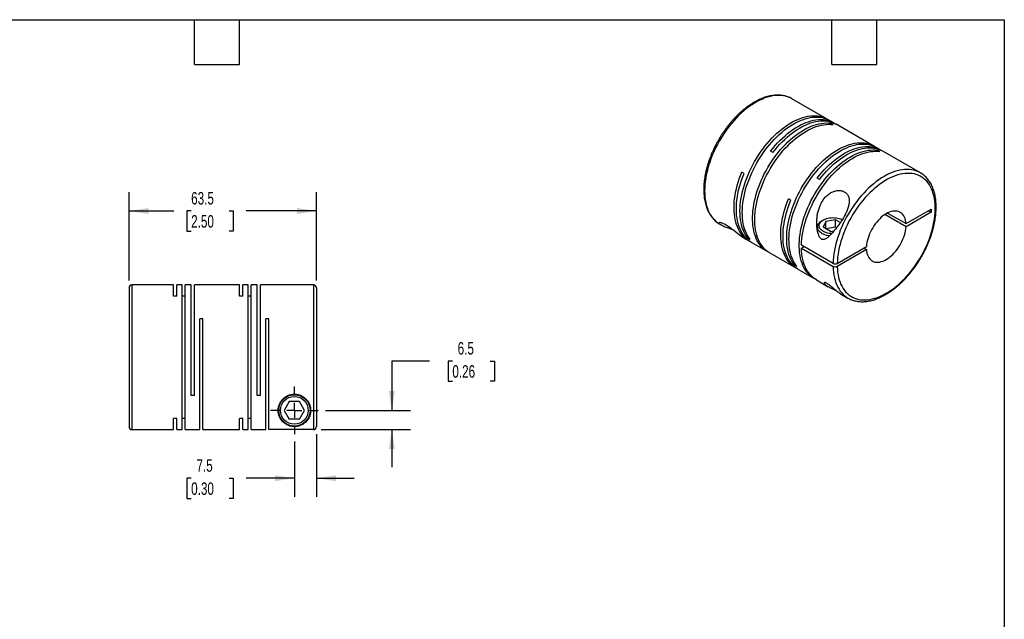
# Model space of a CAD drawing. Header units: millimetres. Extents: x 13 to 546, y 13 to 419.
# Tile 3 of 3: x 213 to 546, y 216 to 419. Entities that reach past the tile are written whole.
import ezdxf

# ---------------------------------------------------------------- set-up
doc = ezdxf.new("R2010")
doc.units = ezdxf.units.MM
doc.header["$LTSCALE"] = 2
doc.linetypes.add('SLD-Center', pattern=[19.05, 15.24, -1.27, 1.27, -1.27])
doc.linetypes.add('SLD-Solid', pattern=[0])
doc.layers.add('CENTER', color=40, linetype='SLD-Center')
doc.layers.add('DIMENSIONS', color=140, linetype='SLD-Solid', lineweight=25)
doc.layers.add('TEXT', color=140, linetype='SLD-Solid', lineweight=25)
doc.styles.add('SLDTEXTSTYLE0', font='TXT', dxfattribs={"width": 0.7})
doc.dimstyles.new('SLDDIMSTYLE2', dxfattribs={"dimtxt": 4.316016, "dimasz": 6.604, "dimexe": 0, "dimexo": 0.0625, "dimgap": 1.079004, "dimtad": 0, "dimtih": 1, "dimtoh": 1, "dimdec": 1, "dimrnd": 1e-09, "dimzin": 12, "dimdsep": 46, "dimtxsty": 'SLDTEXTSTYLE0', "dimsah": 1, "dimcen": 0.09, "dimadec": 0, "dimazin": 3, "dimtfac": 1, "dimtdec": 1, "dimtmove": 0, "dimatfit": 0, "dimfxl": 0, "dimfrac": 2, "dimtolj": 1, "dimtzin": 12, "dimarcsym": 0})
doc.dimstyles.new('SLDDIMSTYLE4', dxfattribs={"dimtxt": 4.316016, "dimasz": 6.604, "dimexe": 0, "dimexo": 0.0625, "dimgap": 1.079004, "dimtad": 0, "dimtih": 1, "dimtoh": 1, "dimdec": 1, "dimrnd": 1e-09, "dimzin": 12, "dimdsep": 46, "dimtxsty": 'SLDTEXTSTYLE0', "dimsah": 1, "dimcen": 0.09, "dimadec": 0, "dimazin": 3, "dimtfac": 1, "dimtdec": 1, "dimtofl": 0, "dimtmove": 0, "dimatfit": 3, "dimfxl": 0, "dimfrac": 2, "dimtolj": 1, "dimtzin": 12, "dimarcsym": 0})

# ---------------------------------------------------------------- blocks, each defined once
blk = doc.blocks.new('_D_5')
at = {"layer": 'DIMENSIONS'}
for p, q in [((313.16, 278.66), (313.16, 257.37)), ((305.66, 276.12), (305.66, 257.37)), ((270.7, 263.72), (269.25, 263.72)), ((269.25, 263.72), (269.25, 256.86)), ((283.53, 263.72), (284.98, 263.72)), ((284.98, 263.72), (284.98, 256.86)), ((305.66, 263.72), (289.38, 263.72)), ((313.16, 263.72), (325.86, 263.72)), ((269.25, 256.86), (270.7, 256.86)), ((284.98, 256.86), (283.53, 256.86))]:
    blk.add_line(p, q, dxfattribs=at)
for points in [[(305.66, 263.72), (299.06, 264.73), (299.06, 262.7)], [(313.16, 263.72), (319.77, 262.7), (319.77, 264.73)]]:
    blk.add_solid(points, dxfattribs=at)
at = {"layer": 'DIMENSIONS', "char_height": 4.233, "attachment_point": 1, "style": 'SLDTEXTSTYLE0'}
for s, insert in [('7.5', (272.5, 270.14)), ('0.30', (270.7, 262.31))]:
    blk.add_mtext(s, dxfattribs=dict(at, insert=insert))
blk = doc.blocks.new('_D_6')
at = {"layer": 'DIMENSIONS'}
for p, q in [((351.38, 303.42), (338.68, 303.42)), ((338.68, 303.42), (338.68, 286.7)), ((359.16, 303.42), (357.71, 303.42)), ((357.71, 303.42), (357.71, 296.56)), ((371.99, 303.42), (373.44, 303.42)), ((373.44, 303.42), (373.44, 296.56)), ((357.71, 296.56), (359.16, 296.56)), ((373.44, 296.56), (371.99, 296.56)), ((316.24, 286.7), (345.03, 286.7)), ((314.7, 280.2), (345.03, 280.2)), ((338.68, 280.2), (338.68, 267.5))]:
    blk.add_line(p, q, dxfattribs=at)
for points in [[(338.68, 286.7), (339.69, 293.3), (337.66, 293.3)], [(338.68, 280.2), (337.66, 273.6), (339.69, 273.6)]]:
    blk.add_solid(points, dxfattribs=at)
at = {"layer": 'DIMENSIONS', "char_height": 4.233, "attachment_point": 1, "style": 'SLDTEXTSTYLE0'}
for s, insert in [('6.5', (360.96, 309.84)), ('0.26', (359.16, 302.01))]:
    blk.add_mtext(s, dxfattribs=dict(at, insert=insert))
blk = doc.blocks.new('_D_7')
at = {"layer": 'DIMENSIONS'}
for p, q in [((249.66, 330.74), (249.66, 360.62)), ((313.16, 330.74), (313.16, 360.62)), ((249.66, 354.27), (264.85, 354.27)), ((270.7, 354.27), (269.25, 354.27)), ((269.25, 354.27), (269.25, 347.41)), ((283.53, 354.27), (284.98, 354.27)), ((284.98, 354.27), (284.98, 347.41)), ((313.16, 354.27), (289.38, 354.27)), ((269.25, 347.41), (270.7, 347.41)), ((284.98, 347.41), (283.53, 347.41))]:
    blk.add_line(p, q, dxfattribs=at)
for points in [[(249.66, 354.27), (256.27, 353.26), (256.27, 355.29)], [(313.16, 354.27), (306.56, 355.29), (306.56, 353.26)]]:
    blk.add_solid(points, dxfattribs=at)
at = {"layer": 'DIMENSIONS', "char_height": 4.233, "attachment_point": 1, "style": 'SLDTEXTSTYLE0'}
for s, insert in [('63.5', (270.7, 360.7)), ('2.50', (270.7, 352.87))]:
    blk.add_mtext(s, dxfattribs=dict(at, insert=insert))
blk = doc.blocks.new('SW_CENTERMARKSYMBOL_2')
at = {"layer": 'CENTER', "color": 0}
for p, q in [((0, 5.08), (0, 8.04)), ((-5.08, 0), (-8.04, 0)), ((0, 0), (-2.54, 0)), ((0, 0), (0, 2.54)), ((0, 0), (0, -2.54)), ((0, 0), (2.54, 0)), ((5.08, 0), (8.04, 0)), ((0, -5.08), (0, -8.04))]:
    blk.add_line(p, q, dxfattribs=at)

msp = doc.modelspace()

# ---------------------------------------------------------------- linework, layer by layer
for p, q in [((474.17, 392.31), (474.15, 392.32)), ((486.16, 385.39), (474.17, 392.31)), ((488.38, 384.11), (486.93, 384.94)), ((488.12, 383.54), (487.34, 383.99)), ((487.34, 383.62), (487.34, 383.99)), ((501.96, 376.27), (489.16, 383.66)), ((467.72, 374.09), (466.94, 374.54)), ((504.19, 374.98), (502.74, 375.82)), ((503.92, 374.42), (503.15, 374.86)), ((503.15, 374.5), (503.15, 374.86)), ((517.66, 367.21), (504.97, 374.53)), ((457.99, 367.03), (457.21, 367.47)), ((483.52, 364.97), (482.75, 365.41)), ((473.79, 357.9), (473.01, 358.35)), ((506.57, 353.58), (512.82, 349.98)), ((512.82, 349.98), (521.32, 354.89)), ((521.32, 353.83), (512.82, 348.92)), ((520.4, 354.36), (521.32, 353.83)), ((521.32, 354.89), (521.32, 353.83)), ((484.76, 351.21), (484.34, 350.97)), ((485.64, 350.71), (484.74, 348.78)), ((488.98, 351.23), (485.64, 350.71)), ((485.64, 348.26), (485.64, 350.71)), ((490.56, 350.32), (488.98, 351.23)), ((488.98, 348.78), (488.98, 351.23)), ((512.82, 348.92), (505.66, 353.05)), ((449.67, 349.87), (450.42, 349.44)), ((482.79, 348.81), (482.79, 347.82)), ((487.19, 347.36), (484.74, 348.78)), ((488.98, 348.78), (485.64, 348.26)), ((487.19, 347.36), (488.47, 347.56)), ((489.3, 348.6), (488.98, 348.78)), ((458.12, 345), (459.64, 344.12)), ((459.22, 345.08), (459.54, 345.27)), ((460, 344.63), (459.22, 345.08)), ((460.42, 343.67), (465.9, 340.51)), ((488.09, 336.52), (477.41, 342.69)), ((478.33, 342.15), (477.41, 341.62)), ((477.41, 341.62), (488.09, 335.46)), ((489.51, 336.52), (499.41, 342.24)), ((499.41, 341.18), (489.51, 335.46)), ((498.5, 341.71), (499.41, 341.18)), ((466.68, 340.06), (475.45, 335)), ((475.03, 335.96), (475.35, 336.14)), ((475.8, 335.51), (475.03, 335.96)), ((476.22, 334.55), (481.7, 331.38)), ((482.48, 330.93), (486.5, 328.61)), ((249.66, 328.2), (249.66, 281.2)), ((264.76, 329.2), (250.66, 329.2)), ((250.66, 329.2), (250.66, 280.2)), ((264.76, 325.46), (264.76, 329.2)), ((267.61, 329.2), (265.86, 329.2)), ((265.86, 325.46), (265.86, 329.2)), ((267.61, 280.2), (267.61, 329.2)), ((270.76, 329.2), (268.71, 329.2)), ((268.71, 280.2), (268.71, 329.2)), ((270.76, 291.7), (270.76, 329.2)), ((287.11, 329.2), (271.86, 329.2)), ((271.86, 291.7), (271.86, 329.2)), ((287.11, 325.46), (287.11, 329.2)), ((289.96, 329.2), (288.21, 329.2)), ((288.21, 325.46), (288.21, 329.2)), ((289.96, 280.2), (289.96, 329.2)), ((293.11, 329.2), (291.06, 329.2)), ((291.06, 280.2), (291.06, 329.2)), ((293.11, 291.7), (293.11, 329.2)), ((312.16, 329.2), (294.21, 329.2)), ((294.21, 291.7), (294.21, 329.2)), ((312.16, 329.2), (312.16, 280.2)), ((313.16, 328.2), (313.16, 281.2)), ((265.86, 325.46), (264.76, 325.46)), ((268.71, 325.46), (267.61, 325.46)), ((288.21, 325.46), (287.11, 325.46)), ((291.06, 325.46), (289.96, 325.46)), ((490.63, 326.23), (493.16, 324.77)), ((493.16, 324.77), (493.19, 324.75)), ((274.71, 317.7), (273.61, 317.7)), ((273.61, 280.2), (273.61, 317.7)), ((274.71, 280.2), (274.71, 317.7)), ((297.06, 317.7), (295.96, 317.7)), ((295.96, 280.2), (295.96, 317.7)), ((297.06, 280.2), (297.06, 317.7)), ((271.86, 291.7), (270.76, 291.7)), ((294.21, 291.7), (293.11, 291.7)), ((303.93, 289.7), (302.2, 286.7)), ((307.39, 289.7), (303.93, 289.7)), ((309.13, 286.7), (307.39, 289.7)), ((265.86, 283.93), (264.76, 283.93)), ((264.76, 280.2), (264.76, 283.93)), ((265.86, 280.2), (265.86, 283.93)), ((268.71, 283.93), (267.61, 283.93)), ((288.21, 283.93), (287.11, 283.93)), ((287.11, 280.2), (287.11, 283.93)), ((288.21, 280.2), (288.21, 283.93)), ((291.06, 283.93), (289.96, 283.93)), ((302.2, 286.7), (303.93, 283.7)), ((307.39, 283.7), (303.93, 283.7)), ((307.39, 283.7), (309.13, 286.7)), ((250.66, 280.2), (264.76, 280.2)), ((265.86, 280.2), (267.61, 280.2)), ((268.71, 280.2), (273.61, 280.2)), ((274.71, 280.2), (287.11, 280.2)), ((288.21, 280.2), (289.96, 280.2)), ((291.06, 280.2), (295.96, 280.2)), ((312.16, 280.2), (297.06, 280.2))]:
    msp.add_line(p, q)
at = {"flags": 128}
for points in [[(474.15, 392.32), (473.69, 392.57), (473.02, 392.86), (472.32, 393.1), (471.59, 393.27), (470.84, 393.39), (470.06, 393.45), (469.26, 393.45), (468.45, 393.39), (467.61, 393.27), (466.76, 393.1), (465.9, 392.86), (465.03, 392.57), (464.15, 392.22), (463.26, 391.81), (462.37, 391.35), (461.48, 390.83), (460.59, 390.27), (459.7, 389.65), (458.82, 388.98), (457.94, 388.27), (457.08, 387.51), (456.23, 386.7), (455.4, 385.86), (454.58, 384.97), (453.78, 384.05), (453.01, 383.1), (452.25, 382.11), (451.53, 381.09), (450.83, 380.05), (450.16, 378.98), (449.52, 377.9), (448.91, 376.79), (448.34, 375.67), (447.8, 374.54), (447.31, 373.4), (446.85, 372.25), (446.43, 371.1), (446.05, 369.95), (445.71, 368.8), (445.42, 367.66), (445.17, 366.52), (444.97, 365.4), (444.81, 364.3), (444.69, 363.21), (444.62, 362.14), (444.6, 361.1), (444.62, 360.08), (444.69, 359.1), (444.8, 358.14), (444.96, 357.22), (445.17, 356.33), (445.42, 355.49), (445.71, 354.68), (446.04, 353.92), (446.42, 353.21), (446.84, 352.54), (447.3, 351.92), (447.8, 351.36), (448.33, 350.84), (448.9, 350.38), (449.51, 349.97), (449.67, 349.87)], [(459.22, 345.08), (458.77, 345.7), (458.36, 346.38), (457.99, 347.09), (457.66, 347.86), (457.37, 348.66), (457.13, 349.51), (456.93, 350.4), (456.77, 351.32), (456.67, 352.27), (456.6, 353.26), (456.58, 354.28), (456.61, 355.32), (456.68, 356.39), (456.8, 357.47), (456.97, 358.58), (457.17, 359.69), (457.43, 360.82), (457.72, 361.96), (458.06, 363.11), (458.44, 364.26), (458.86, 365.4), (459.32, 366.55), (459.82, 367.68), (460.36, 368.81), (460.93, 369.93), (461.53, 371.03), (462.17, 372.11), (462.84, 373.18), (463.54, 374.22), (464.27, 375.23), (465.02, 376.21), (465.79, 377.16), (466.59, 378.08), (467.4, 378.96), (468.23, 379.8), (469.08, 380.6), (469.94, 381.36), (470.81, 382.07), (471.69, 382.73), (472.58, 383.35), (473.46, 383.92), (474.35, 384.43), (475.24, 384.89), (476.12, 385.29), (477, 385.64), (477.87, 385.94), (478.73, 386.17), (479.58, 386.35), (480.41, 386.47), (481.23, 386.53), (482.02, 386.53), (482.8, 386.48), (483.55, 386.36), (484.28, 386.19), (484.97, 385.95), (485.64, 385.66), (486.28, 385.32), (486.54, 385.16)], [(460, 344.63), (459.55, 345.26), (459.14, 345.93), (458.77, 346.65), (458.44, 347.41), (458.15, 348.21), (457.91, 349.06), (457.71, 349.95), (457.55, 350.87), (457.44, 351.83), (457.38, 352.81), (457.36, 353.83), (457.39, 354.87), (457.46, 355.94), (457.58, 357.02), (457.74, 358.13), (457.95, 359.24), (458.2, 360.37), (458.5, 361.51), (458.84, 362.66), (459.22, 363.81), (459.64, 364.95), (460.1, 366.1), (460.6, 367.24), (461.13, 368.36), (461.71, 369.48), (462.31, 370.58), (462.95, 371.67), (463.62, 372.73), (464.32, 373.77), (465.04, 374.78), (465.79, 375.76), (466.57, 376.71), (467.36, 377.63), (468.18, 378.51), (469.01, 379.35), (469.86, 380.15), (470.72, 380.91), (471.59, 381.62), (472.47, 382.29), (473.35, 382.9), (474.24, 383.47), (475.13, 383.98), (476.02, 384.44), (476.9, 384.85), (477.78, 385.19), (478.65, 385.49), (479.51, 385.72), (480.36, 385.9), (481.19, 386.02), (482.01, 386.08), (482.8, 386.08), (483.58, 386.03), (484.33, 385.91), (485.05, 385.74), (485.75, 385.5), (486.42, 385.22), (486.93, 384.94)], [(466.3, 340.29), (466.03, 340.44), (465.41, 340.82), (464.82, 341.25), (464.27, 341.74), (463.76, 342.28), (463.28, 342.87), (462.85, 343.52), (462.45, 344.21), (462.09, 344.94), (461.78, 345.72), (461.51, 346.55), (461.29, 347.41), (461.1, 348.31), (460.97, 349.25), (460.88, 350.21), (460.83, 351.21), (460.83, 352.24), (460.88, 353.29), (460.97, 354.37), (461.1, 355.46), (461.29, 356.57), (461.51, 357.69), (461.78, 358.83), (462.09, 359.97), (462.45, 361.11), (462.85, 362.26), (463.28, 363.41), (463.76, 364.55), (464.27, 365.68), (464.82, 366.81), (465.41, 367.92), (466.03, 369.01), (466.68, 370.09), (467.36, 371.14), (468.07, 372.17), (468.8, 373.17), (469.56, 374.14), (470.35, 375.08), (471.15, 375.98), (471.97, 376.85), (472.81, 377.67), (473.66, 378.46), (474.53, 379.2), (475.4, 379.89), (476.28, 380.54), (477.17, 381.13), (478.06, 381.68), (478.95, 382.17), (479.83, 382.61), (480.72, 382.99), (481.59, 383.32), (482.46, 383.59), (483.31, 383.8), (484.16, 383.96), (484.98, 384.05), (485.79, 384.09), (486.58, 384.07), (487.34, 383.99)], [(466.68, 340.06), (466.18, 340.37), (465.6, 340.8), (465.05, 341.29), (464.54, 341.83), (464.06, 342.42), (463.62, 343.07), (463.23, 343.76), (462.87, 344.49), (462.56, 345.27), (462.29, 346.1), (462.06, 346.96), (461.88, 347.86), (461.75, 348.8), (461.66, 349.77), (461.61, 350.76), (461.61, 351.79), (461.66, 352.84), (461.75, 353.92), (461.88, 355.01), (462.06, 356.12), (462.29, 357.24), (462.56, 358.38), (462.87, 359.52), (463.23, 360.66), (463.62, 361.81), (464.06, 362.96), (464.54, 364.1), (465.05, 365.24), (465.6, 366.36), (466.18, 367.47), (466.8, 368.57), (467.45, 369.64), (468.14, 370.69), (468.84, 371.72), (469.58, 372.72), (470.34, 373.69), (471.12, 374.63), (471.93, 375.53), (472.75, 376.4), (473.59, 377.23), (474.44, 378.01), (475.31, 378.75), (476.18, 379.44), (477.06, 380.09), (477.95, 380.68), (478.84, 381.23), (479.73, 381.72), (480.61, 382.16), (481.49, 382.54), (482.37, 382.87), (483.24, 383.14), (484.09, 383.35), (484.93, 383.51), (485.76, 383.6), (486.57, 383.64), (487.35, 383.62), (488.12, 383.54)], [(466.94, 374.54), (467.71, 375.5), (468.5, 376.43), (469.3, 377.33), (470.13, 378.19), (470.97, 379), (471.83, 379.78), (472.69, 380.51), (473.57, 381.19), (474.45, 381.83), (475.34, 382.41), (476.23, 382.95), (477.12, 383.43), (478, 383.85), (478.88, 384.23), (479.76, 384.54), (480.62, 384.8), (481.47, 385), (482.31, 385.14), (483.13, 385.23), (483.94, 385.25), (484.72, 385.22), (485.48, 385.13), (486.22, 384.98), (486.93, 384.77), (487.61, 384.5), (488.26, 384.18), (488.77, 383.87)], [(467.72, 374.09), (468.49, 375.05), (469.27, 375.98), (470.08, 376.88), (470.91, 377.74), (471.75, 378.55), (472.6, 379.33), (473.47, 380.06), (474.35, 380.74), (475.23, 381.38), (476.12, 381.96), (477, 382.5), (477.89, 382.98), (478.78, 383.4), (479.66, 383.78), (480.53, 384.09), (481.4, 384.35), (482.25, 384.55), (483.09, 384.69), (483.91, 384.78), (484.72, 384.8), (485.5, 384.77), (486.26, 384.68), (487, 384.53), (487.71, 384.32), (488.39, 384.05), (489.04, 383.73), (489.16, 383.66)], [(475.03, 335.96), (474.57, 336.58), (474.16, 337.25), (473.79, 337.97), (473.46, 338.73), (473.17, 339.54), (472.93, 340.39), (472.73, 341.27), (472.58, 342.2), (472.47, 343.15), (472.41, 344.14), (472.39, 345.15), (472.41, 346.2), (472.49, 347.26), (472.61, 348.35), (472.77, 349.45), (472.98, 350.57), (473.23, 351.7), (473.53, 352.84), (473.86, 353.98), (474.24, 355.13), (474.66, 356.28), (475.13, 357.42), (475.62, 358.56), (476.16, 359.69), (476.73, 360.81), (477.34, 361.91), (477.98, 362.99), (478.64, 364.05), (479.34, 365.09), (480.07, 366.1), (480.82, 367.09), (481.59, 368.04), (482.39, 368.96), (483.21, 369.84), (484.04, 370.68), (484.89, 371.48), (485.75, 372.23), (486.62, 372.95), (487.49, 373.61), (488.38, 374.23), (489.27, 374.79), (490.16, 375.31), (491.04, 375.77), (491.93, 376.17), (492.81, 376.52), (493.68, 376.81), (494.54, 377.05), (495.38, 377.23), (496.22, 377.35), (497.03, 377.41), (497.83, 377.41), (498.6, 377.35), (499.35, 377.24), (500.08, 377.06), (500.78, 376.83), (501.45, 376.54), (502.09, 376.19), (502.34, 376.03)], [(475.8, 335.51), (475.35, 336.13), (474.94, 336.8), (474.57, 337.52), (474.24, 338.29), (473.95, 339.09), (473.71, 339.94), (473.51, 340.82), (473.36, 341.75), (473.25, 342.7), (473.18, 343.69), (473.17, 344.71), (473.19, 345.75), (473.27, 346.81), (473.38, 347.9), (473.55, 349), (473.76, 350.12), (474.01, 351.25), (474.3, 352.39), (474.64, 353.54), (475.02, 354.68), (475.44, 355.83), (475.9, 356.97), (476.4, 358.11), (476.94, 359.24), (477.51, 360.36), (478.11, 361.46), (478.75, 362.54), (479.42, 363.6), (480.12, 364.64), (480.85, 365.65), (481.6, 366.64), (482.37, 367.59), (483.17, 368.51), (483.98, 369.39), (484.82, 370.23), (485.66, 371.03), (486.52, 371.79), (487.39, 372.5), (488.27, 373.16), (489.16, 373.78), (490.04, 374.34), (490.93, 374.86), (491.82, 375.32), (492.71, 375.72), (493.58, 376.07), (494.46, 376.36), (495.32, 376.6), (496.16, 376.78), (496.99, 376.9), (497.81, 376.96), (498.61, 376.96), (499.38, 376.9), (500.13, 376.79), (500.86, 376.61), (501.56, 376.38), (502.22, 376.09), (502.74, 375.82)], [(482.1, 331.17), (481.83, 331.31), (481.21, 331.69), (480.63, 332.13), (480.07, 332.62), (479.56, 333.16), (479.09, 333.75), (478.65, 334.39), (478.25, 335.08), (477.9, 335.82), (477.59, 336.6), (477.32, 337.42), (477.09, 338.29), (476.91, 339.19), (476.77, 340.12), (476.68, 341.09), (476.64, 342.09), (476.64, 343.12), (476.68, 344.17), (476.77, 345.24), (476.91, 346.34), (477.09, 347.45), (477.32, 348.57), (477.59, 349.7), (477.9, 350.84), (478.25, 351.99), (478.65, 353.14), (479.09, 354.28), (479.56, 355.43), (480.07, 356.56), (480.63, 357.69), (481.21, 358.8), (481.83, 359.89), (482.48, 360.97), (483.16, 362.02), (483.87, 363.05), (484.61, 364.05), (485.37, 365.02), (486.15, 365.96), (486.95, 366.86), (487.78, 367.73), (488.62, 368.55), (489.47, 369.33), (490.33, 370.07), (491.21, 370.77), (492.09, 371.41), (492.97, 372.01), (493.86, 372.55), (494.75, 373.05), (495.64, 373.48), (496.52, 373.87), (497.4, 374.19), (498.26, 374.46), (499.12, 374.68), (499.96, 374.83), (500.79, 374.93), (501.59, 374.97), (502.38, 374.94), (503.15, 374.86)], [(477.41, 342.69), (477.46, 343.74), (477.55, 344.81), (477.69, 345.9), (477.87, 347.01), (478.1, 348.14), (478.37, 349.27), (478.68, 350.41), (479.04, 351.56), (479.43, 352.7), (479.87, 353.85), (480.35, 354.99), (480.86, 356.13), (481.41, 357.25), (482, 358.36), (482.61, 359.45), (483.26, 360.53), (483.95, 361.58), (484.66, 362.61), (485.39, 363.61), (486.15, 364.58), (486.94, 365.52), (487.74, 366.42), (488.56, 367.28), (489.4, 368.11), (490.25, 368.89), (491.12, 369.63), (491.99, 370.32), (492.87, 370.97), (493.76, 371.56), (494.64, 372.11), (495.53, 372.6), (496.42, 373.04), (497.3, 373.42), (498.18, 373.75), (499.04, 374.02), (499.9, 374.23), (500.74, 374.38), (501.56, 374.48), (502.37, 374.52), (503.16, 374.5), (503.92, 374.42)], [(482.75, 365.41), (483.51, 366.38), (484.3, 367.31), (485.11, 368.2), (485.93, 369.06), (486.77, 369.88), (487.63, 370.65), (488.5, 371.38), (489.37, 372.07), (490.25, 372.7), (491.14, 373.29), (492.03, 373.82), (492.92, 374.3), (493.81, 374.73), (494.69, 375.1), (495.56, 375.42), (496.42, 375.68), (497.28, 375.88), (498.12, 376.02), (498.94, 376.1), (499.74, 376.13), (500.53, 376.1), (501.29, 376), (502.02, 375.85), (502.73, 375.64), (503.41, 375.38), (504.06, 375.05), (504.57, 374.75)], [(483.52, 364.97), (484.29, 365.93), (485.08, 366.86), (485.89, 367.76), (486.71, 368.61), (487.55, 369.43), (488.41, 370.2), (489.27, 370.93), (490.15, 371.62), (491.03, 372.25), (491.92, 372.84), (492.81, 373.37), (493.7, 373.85), (494.58, 374.28), (495.46, 374.65), (496.34, 374.97), (497.2, 375.23), (498.06, 375.43), (498.89, 375.57), (499.72, 375.66), (500.52, 375.68), (501.3, 375.65), (502.06, 375.55), (502.8, 375.4), (503.51, 375.19), (504.19, 374.93), (504.84, 374.6), (504.97, 374.53)], [(460.04, 343.9), (459.51, 344.2), (458.91, 344.6), (458.34, 345.06), (457.8, 345.57), (457.3, 346.13), (456.84, 346.74), (456.42, 347.4), (456.04, 348.11), (455.7, 348.87), (455.41, 349.66), (455.16, 350.5), (454.95, 351.38), (454.79, 352.29), (454.67, 353.24), (454.6, 354.22), (454.57, 355.23), (454.59, 356.27), (454.65, 357.33), (454.76, 358.41), (454.91, 359.51), (455.11, 360.63), (455.36, 361.76), (455.64, 362.89), (455.97, 364.04), (456.34, 365.18), (456.76, 366.33), (457.21, 367.47)], [(460.42, 343.67), (460.3, 343.74), (459.69, 344.15), (459.12, 344.6), (458.58, 345.11), (458.08, 345.67), (457.62, 346.29), (457.2, 346.95), (456.82, 347.66), (456.48, 348.41), (456.19, 349.21), (455.94, 350.05), (455.73, 350.93), (455.57, 351.84), (455.45, 352.79), (455.37, 353.77), (455.35, 354.78), (455.36, 355.82), (455.43, 356.88), (455.54, 357.96), (455.69, 359.06), (455.89, 360.18), (456.13, 361.3), (456.42, 362.44), (456.75, 363.59), (457.12, 364.73), (457.53, 365.88), (457.99, 367.03)], [(517.67, 367.2), (517.5, 367.29), (516.85, 367.62), (516.16, 367.88), (515.45, 368.09), (514.71, 368.23), (513.95, 368.32), (513.16, 368.35), (512.35, 368.32), (511.53, 368.24), (510.68, 368.09), (509.83, 367.88), (508.96, 367.62), (508.08, 367.3), (507.2, 366.92), (506.31, 366.48), (505.42, 366), (504.52, 365.46), (503.64, 364.86), (502.75, 364.22), (501.87, 363.53), (501, 362.79), (500.15, 362.01), (499.31, 361.19), (498.48, 360.32), (497.67, 359.42), (496.88, 358.48), (496.12, 357.51), (495.38, 356.51), (494.67, 355.48), (493.98, 354.42), (493.33, 353.35), (492.7, 352.25), (492.11, 351.14), (491.56, 350.01), (491.04, 348.87), (490.56, 347.73), (490.12, 346.58), (489.72, 345.43), (489.37, 344.28), (489.05, 343.13), (488.78, 341.99), (488.55, 340.87), (488.37, 339.75), (488.23, 338.65), (488.14, 337.58), (488.09, 336.52)], [(489.51, 335.46), (489.55, 334.48), (489.64, 333.54), (489.78, 332.63), (489.96, 331.75), (490.19, 330.91), (490.46, 330.11), (490.77, 329.36), (491.13, 328.64), (491.52, 327.98), (491.96, 327.36), (492.43, 326.79), (492.95, 326.28), (493.49, 325.81), (494.08, 325.4), (494.69, 325.05), (495.34, 324.75), (496.01, 324.51), (496.72, 324.33), (497.45, 324.2), (498.2, 324.14), (498.98, 324.13), (499.77, 324.18), (500.58, 324.29), (501.41, 324.46), (502.25, 324.69), (503.1, 324.97), (503.96, 325.31), (504.83, 325.7), (505.69, 326.15), (506.56, 326.66), (507.43, 327.21), (508.3, 327.82), (509.16, 328.47), (510.01, 329.17), (510.85, 329.91), (511.67, 330.7), (512.48, 331.53), (513.28, 332.4), (514.05, 333.3), (514.81, 334.24), (515.53, 335.21), (516.24, 336.2), (516.91, 337.23), (517.56, 338.27), (518.17, 339.34), (518.76, 340.42), (519.3, 341.52), (519.81, 342.62), (520.29, 343.74), (520.72, 344.86), (521.12, 345.98), (521.47, 347.1), (521.78, 348.22), (522.05, 349.33), (522.27, 350.43), (522.46, 351.52), (522.59, 352.59), (522.68, 353.64), (522.73, 354.67), (522.73, 355.67), (522.68, 356.65), (522.59, 357.59), (522.46, 358.51), (522.27, 359.39), (522.05, 360.23), (521.78, 361.03), (521.47, 361.78), (521.12, 362.5), (520.72, 363.16), (520.29, 363.78), (519.81, 364.35), (519.3, 364.87), (518.76, 365.33), (518.17, 365.74), (517.56, 366.1), (516.91, 366.4), (516.24, 366.64), (515.53, 366.83), (514.81, 366.95), (514.05, 367.02), (513.28, 367.03), (512.48, 366.98), (511.67, 366.87), (510.85, 366.71), (510.01, 366.48), (509.16, 366.2), (508.3, 365.86), (507.43, 365.47), (506.56, 365.02), (505.69, 364.52), (504.83, 363.97), (503.96, 363.36), (503.1, 362.71), (502.25, 362.01), (501.41, 361.27), (500.58, 360.48), (499.77, 359.65), (498.98, 358.79), (498.2, 357.88), (497.45, 356.95), (496.72, 355.98), (496.01, 354.98), (495.34, 353.96), (494.69, 352.92), (494.08, 351.85), (493.49, 350.77), (492.95, 349.68), (492.43, 348.57), (491.96, 347.45), (491.52, 346.33), (491.13, 345.21), (490.77, 344.09), (490.46, 342.97), (490.19, 341.86), (489.96, 340.76), (489.78, 339.67), (489.64, 338.6), (489.55, 337.55), (489.51, 336.52)], [(475.84, 334.78), (475.32, 335.07), (474.72, 335.47), (474.14, 335.93), (473.61, 336.44), (473.11, 337), (472.65, 337.61), (472.23, 338.27), (471.85, 338.98), (471.51, 339.74), (471.22, 340.53), (470.96, 341.37), (470.75, 342.25), (470.59, 343.17), (470.47, 344.12), (470.4, 345.1), (470.37, 346.11), (470.39, 347.14), (470.45, 348.2), (470.56, 349.29), (470.72, 350.39), (470.92, 351.5), (471.16, 352.63), (471.45, 353.77), (471.78, 354.91), (472.15, 356.06), (472.56, 357.21), (473.01, 358.35)], [(476.22, 334.55), (476.1, 334.62), (475.49, 335.02), (474.92, 335.48), (474.39, 335.99), (473.89, 336.55), (473.43, 337.16), (473.01, 337.82), (472.63, 338.53), (472.29, 339.29), (471.99, 340.09), (471.74, 340.92), (471.53, 341.8), (471.37, 342.72), (471.25, 343.67), (471.18, 344.65), (471.15, 345.66), (471.17, 346.69), (471.23, 347.76), (471.34, 348.84), (471.5, 349.94), (471.69, 351.05), (471.94, 352.18), (472.22, 353.32), (472.55, 354.46), (472.93, 355.61), (473.34, 356.76), (473.79, 357.9)], [(512.82, 349.98), (512.76, 350.59), (512.65, 351.16), (512.5, 351.69), (512.3, 352.19), (512.06, 352.63), (511.77, 353.03), (511.45, 353.37), (511.09, 353.66), (510.7, 353.9), (510.28, 354.07), (509.82, 354.19), (509.34, 354.25), (508.84, 354.24), (508.32, 354.18), (507.78, 354.06), (507.23, 353.87), (506.68, 353.63), (506.12, 353.34), (505.56, 352.99), (505, 352.58), (504.45, 352.13), (503.92, 351.64), (503.39, 351.1), (502.89, 350.52), (502.41, 349.91), (501.96, 349.27), (501.53, 348.6), (501.14, 347.91), (500.78, 347.21), (500.46, 346.49), (500.18, 345.77), (499.94, 345.05), (499.74, 344.33), (499.58, 343.62), (499.48, 342.92), (499.41, 342.24)], [(458.12, 345), (458.03, 345.05), (457.58, 345.33), (457.1, 345.66), (456.46, 346.12), (455.76, 346.64), (455.13, 347.14), (454.45, 347.66), (453.81, 348.15), (453.16, 348.63), (452.54, 349.06), (451.92, 349.45), (451.33, 349.79), (450.79, 350.06), (450.3, 350.25), (449.92, 350.35), (449.67, 350.35), (449.56, 350.28), (449.59, 350.11), (449.78, 349.89), (450.23, 349.56), (450.88, 349.2), (450.88, 349.2)], [(486.87, 345.83), (486.43, 345.9), (485.89, 346.02), (485.37, 346.18), (484.89, 346.37), (484.44, 346.58), (484.04, 346.83), (483.69, 347.1), (483.39, 347.39), (483.15, 347.69), (482.97, 348.01), (482.85, 348.34), (482.79, 348.68), (482.8, 349.02), (482.87, 349.35), (483.01, 349.68), (483.2, 350), (483.46, 350.3), (483.77, 350.58), (484.14, 350.85), (484.34, 350.97)], [(487.64, 346.59), (487.32, 346.62), (486.78, 346.69), (486.25, 346.8), (485.76, 346.94), (485.29, 347.11), (484.86, 347.32), (484.48, 347.56), (484.15, 347.81), (483.87, 348.09), (483.66, 348.39), (483.5, 348.7), (483.41, 349.01), (483.39, 349.34), (483.43, 349.66), (483.53, 349.97), (483.7, 350.28), (483.94, 350.57), (484.23, 350.84), (484.57, 351.1), (484.96, 351.32), (485.4, 351.52), (485.88, 351.69), (486.38, 351.82), (486.91, 351.92), (487.46, 351.98), (488.02, 352.01), (488.57, 351.99), (489.12, 351.94), (489.66, 351.85), (490.17, 351.73), (490.65, 351.57), (491.1, 351.38), (491.21, 351.32)], [(499.41, 341.18), (499.48, 340.57), (499.58, 340), (499.74, 339.47), (499.94, 338.97), (500.18, 338.53), (500.46, 338.13), (500.78, 337.79), (501.14, 337.5), (501.53, 337.26), (501.96, 337.09), (502.41, 336.97), (502.89, 336.91), (503.39, 336.92), (503.92, 336.98), (504.45, 337.1), (505, 337.29), (505.56, 337.53), (506.12, 337.82), (506.68, 338.17), (507.23, 338.57), (507.78, 339.03), (508.32, 339.52), (508.84, 340.06), (509.34, 340.64), (509.82, 341.25), (510.28, 341.89), (510.7, 342.56), (511.09, 343.24), (511.45, 343.95), (511.77, 344.67), (512.06, 345.39), (512.3, 346.11), (512.5, 346.83), (512.65, 347.54), (512.76, 348.24), (512.82, 348.92)], [(482.48, 330.93), (482, 331.24), (481.41, 331.67), (480.86, 332.16), (480.35, 332.7), (479.87, 333.29), (479.43, 333.93), (479.04, 334.62), (478.68, 335.36), (478.37, 336.14), (478.1, 336.96), (477.87, 337.82), (477.69, 338.72), (477.55, 339.66), (477.46, 340.63), (477.41, 341.62)], [(488.09, 335.46), (488.14, 334.46), (488.23, 333.49), (488.37, 332.55), (488.55, 331.65), (488.78, 330.78), (489.05, 329.96), (489.37, 329.18), (489.72, 328.44), (490.12, 327.75), (490.56, 327.11), (491.04, 326.52), (491.56, 325.98), (492.11, 325.49), (492.7, 325.05), (493.16, 324.77)]]:
    msp.add_lwpolyline(points, dxfattribs=at)
for radius in [5.3, 4.7]:
    msp.add_circle((305.66, 286.7), radius)
for centre, start, end in [((250.66, 328.2), 90, 180), ((312.16, 328.2), 0, 90), ((250.66, 281.2), 180, 270)]:
    msp.add_arc(centre, 1, start, end)
for points, knots in [([(474.15, 392.32), (474.14, 392.33), (473.92, 392.47), (473.47, 392.68), (472.81, 392.96), (472.12, 393.18), (471.41, 393.36), (470.67, 393.47), (469.92, 393.54), (469.14, 393.55), (468.35, 393.51), (467.54, 393.41), (466.71, 393.27), (465.88, 393.06), (465.04, 392.8), (464.18, 392.5), (463.33, 392.13), (462.47, 391.72), (461.61, 391.26), (460.75, 390.75), (459.9, 390.2), (459.05, 389.6), (458.21, 388.95), (457.38, 388.27), (456.56, 387.54), (455.75, 386.77), (454.96, 385.97), (454.18, 385.13), (453.42, 384.26), (452.68, 383.36), (451.97, 382.43), (451.28, 381.48), (450.61, 380.5), (449.97, 379.5), (449.36, 378.47), (448.77, 377.44), (448.22, 376.38), (447.7, 375.32), (447.21, 374.24), (446.76, 373.16), (446.34, 372.07), (445.96, 370.98), (445.61, 369.89), (445.31, 368.8), (445.04, 367.72), (444.82, 366.64), (444.63, 365.58), (444.48, 364.52), (444.38, 363.48), (444.32, 362.46), (444.3, 361.46), (444.32, 360.48), (444.39, 359.52), (444.49, 358.59), (444.65, 357.69), (444.84, 356.82), (445.08, 355.99), (445.35, 355.19), (445.67, 354.42), (446.03, 353.7), (446.43, 353.02), (446.87, 352.39), (447.34, 351.8), (447.84, 351.26), (448.38, 350.77), (448.96, 350.33), (449.4, 350.02), (449.66, 349.88), (449.71, 349.86)], [0, 0, 0, 0, 0.001139, 0.016197, 0.031253, 0.046327, 0.06144, 0.076609, 0.091845, 0.107154, 0.122539, 0.137994, 0.153513, 0.169085, 0.1847, 0.200349, 0.21602, 0.231706, 0.247401, 0.263098, 0.278793, 0.294484, 0.310168, 0.325846, 0.341516, 0.357179, 0.372835, 0.388484, 0.404127, 0.419765, 0.435398, 0.451027, 0.466653, 0.482278, 0.497901, 0.513524, 0.529147, 0.544772, 0.560399, 0.57603, 0.591664, 0.607303, 0.622948, 0.6386, 0.654259, 0.669926, 0.685602, 0.701287, 0.716981, 0.732684, 0.748395, 0.764112, 0.779834, 0.795557, 0.811273, 0.826978, 0.842663, 0.858317, 0.87393, 0.889491, 0.904988, 0.920413, 0.93576, 0.951029, 0.966225, 0.981358, 0.996445, 1, 1, 1, 1]), ([(493.2, 324.75), (493.36, 324.66), (493.74, 324.45), (494.35, 324.19), (495.03, 323.95), (495.74, 323.76), (496.47, 323.63), (497.22, 323.55), (497.99, 323.53), (498.78, 323.55), (499.58, 323.64), (500.4, 323.77), (501.24, 323.96), (502.08, 324.2), (502.93, 324.5), (503.78, 324.85), (504.64, 325.25), (505.5, 325.69), (506.36, 326.19), (507.21, 326.74), (508.06, 327.33), (508.91, 327.96), (509.74, 328.63), (510.57, 329.35), (511.38, 330.11), (512.17, 330.9), (512.95, 331.73), (513.72, 332.59), (514.46, 333.48), (515.18, 334.41), (515.88, 335.36), (516.55, 336.33), (517.2, 337.33), (517.82, 338.34), (518.41, 339.38), (518.97, 340.43), (519.5, 341.49), (520, 342.56), (520.46, 343.64), (520.89, 344.73), (521.28, 345.82), (521.63, 346.91), (521.95, 348), (522.22, 349.09), (522.46, 350.16), (522.66, 351.23), (522.81, 352.29), (522.93, 353.33), (523, 354.36), (523.03, 355.37), (523.02, 356.35), (522.97, 357.32), (522.87, 358.25), (522.73, 359.16), (522.55, 360.04), (522.32, 360.88), (522.05, 361.69), (521.74, 362.46), (521.4, 363.2), (521.01, 363.89), (520.58, 364.53), (520.12, 365.13), (519.62, 365.69), (519.09, 366.19), (518.52, 366.65), (518.05, 366.98), (517.75, 367.14), (517.67, 367.19)], [0, 0, 0, 0, 0.011897, 0.026977, 0.042069, 0.057194, 0.072372, 0.087614, 0.102929, 0.118319, 0.133781, 0.149309, 0.164894, 0.180524, 0.19619, 0.211881, 0.22759, 0.243308, 0.25903, 0.274751, 0.290469, 0.30618, 0.321885, 0.337582, 0.353272, 0.368955, 0.384631, 0.4003, 0.415964, 0.431624, 0.447279, 0.462931, 0.478581, 0.494229, 0.509878, 0.525526, 0.541176, 0.556827, 0.572482, 0.58814, 0.603803, 0.619471, 0.635146, 0.650829, 0.666519, 0.682218, 0.697925, 0.713642, 0.729368, 0.745102, 0.760844, 0.77659, 0.792338, 0.808082, 0.823816, 0.839532, 0.85522, 0.87087, 0.886471, 0.90201, 0.917479, 0.932871, 0.948184, 0.963422, 0.978595, 0.993716, 1, 1, 1, 1]), ([(491.97, 352.62), (492.21, 353.05), (492.43, 353.48), (492.82, 354.36), (493, 354.81), (493.3, 355.7), (493.42, 356.15), (493.57, 357.04), (493.6, 357.48), (493.57, 358.11), (493.54, 358.32), (493.47, 358.72), (493.42, 358.91), (493.28, 359.28), (493.2, 359.46), (493, 359.79), (492.89, 359.95), (492.51, 360.39), (492.2, 360.63), (491.67, 360.91), (491.48, 360.98), (491.09, 361.11), (490.88, 361.15), (490.46, 361.21), (490.25, 361.23), (489.81, 361.23), (489.59, 361.21), (488.91, 361.11), (488.47, 360.98), (487.82, 360.71), (487.6, 360.61), (487.19, 360.38), (486.99, 360.25), (486.6, 359.98), (486.41, 359.83), (486.05, 359.52), (485.87, 359.35), (485.37, 358.83), (485.06, 358.46), (484.51, 357.67), (484.26, 357.25), (483.6, 355.96), (483.28, 355.05), (482.93, 353.65), (482.83, 353.17), (482.69, 352.22), (482.64, 351.74), (482.59, 350.78), (482.58, 350.3), (482.6, 349.34), (482.64, 348.86), (482.76, 347.9), (482.84, 347.42), (483.02, 346.73), (483.08, 346.49), (483.24, 346.04), (483.33, 345.82), (483.49, 345.5), (483.55, 345.4), (483.68, 345.2), (483.75, 345.11), (483.96, 344.86), (484.13, 344.73), (484.4, 344.61), (484.49, 344.58), (484.67, 344.56), (484.76, 344.56), (485.02, 344.58), (485.19, 344.63), (485.68, 344.84), (485.99, 345.06), (486.58, 345.54), (486.88, 345.82), (487.73, 346.68), (488.28, 347.32), (489.11, 348.34), (489.38, 348.69), (489.93, 349.43), (490.2, 349.81), (491, 350.96), (491.51, 351.76), (491.97, 352.62)], [0, 0, 0, 0, 0.03125, 0.03125, 0.0625, 0.0625, 0.09375, 0.09375, 0.125, 0.125, 0.140625, 0.140625, 0.15625, 0.15625, 0.171875, 0.171875, 0.1875, 0.1875, 0.21875, 0.21875, 0.234375, 0.234375, 0.25, 0.25, 0.265625, 0.265625, 0.28125, 0.28125, 0.3125, 0.3125, 0.328125, 0.328125, 0.34375, 0.34375, 0.359375, 0.359375, 0.375, 0.375, 0.40625, 0.40625, 0.4375, 0.4375, 0.5, 0.5, 0.53125, 0.53125, 0.5625, 0.5625, 0.59375, 0.59375, 0.625, 0.625, 0.65625, 0.65625, 0.671875, 0.671875, 0.6875, 0.6875, 0.695313, 0.695313, 0.703125, 0.703125, 0.71875, 0.71875, 0.726563, 0.726563, 0.734375, 0.734375, 0.75, 0.75, 0.78125, 0.78125, 0.8125, 0.8125, 0.875, 0.875, 0.90625, 0.90625, 0.9375, 0.9375, 1, 1, 1, 1]), ([(450.88, 349.2), (451.08, 349.11), (451.47, 348.92), (452.18, 348.65), (452.95, 348.4), (453.51, 348.24), (453.79, 348.16)], [0, 0, 0, 0, 0.248137, 0.496348, 0.752123, 1, 1, 1, 1]), ([(488.09, 336.52), (488.18, 336.47), (488.29, 336.43), (488.54, 336.37), (488.67, 336.35), (489.06, 336.35), (489.32, 336.41), (489.51, 336.52)], [0, 0, 0, 0, 0.25, 0.25, 0.5, 0.5, 1, 1, 1, 1]), ([(489.51, 335.46), (489.41, 335.41), (489.3, 335.36), (489.06, 335.31), (488.93, 335.29), (488.54, 335.29), (488.28, 335.35), (488.09, 335.46)], [0, 0, 0, 0, 0.25, 0.25, 0.5, 0.5, 1, 1, 1, 1]), ([(490.21, 326.5), (490.01, 326.63), (489.64, 326.9), (488.96, 327.43), (488.33, 327.95), (487.74, 328.44), (487.29, 328.8), (486.9, 329.12), (486.54, 329.39), (486.13, 329.67), (485.72, 329.9), (485.44, 330.01), (485.27, 330.03), (485.16, 330.01), (485.09, 329.95), (485.07, 329.83), (485.17, 329.63), (485.43, 329.34), (485.84, 329.02), (486.33, 328.71), (486.89, 328.39), (487.42, 328.12), (487.95, 327.86), (488.41, 327.63), (488.84, 327.42), (489.09, 327.29), (489.22, 327.23)], [0, 0, 0, 0, 0.066865, 0.130705, 0.196236, 0.236164, 0.276937, 0.300591, 0.324794, 0.355654, 0.390444, 0.425004, 0.450624, 0.476925, 0.509281, 0.542128, 0.604081, 0.667706, 0.728423, 0.790739, 0.83586, 0.882128, 0.916047, 0.950858, 0.975243, 1, 1, 1, 1]), ([(490.63, 326.23), (490.63, 326.23), (490.52, 326.29), (490.36, 326.39), (490.21, 326.5)], [0, 0, 0, 0, 0.021606, 1, 1, 1, 1]), ([(311.16, 286.7), (311.16, 287.03), (311.13, 287.37), (311, 288.06), (310.9, 288.41), (310.62, 289.12), (310.43, 289.46), (309.97, 290.14), (309.69, 290.47), (309.2, 290.91), (309.02, 291.05), (308.65, 291.32), (308.46, 291.44), (308.05, 291.66), (307.83, 291.75), (307.39, 291.92), (307.16, 291.99), (306.46, 292.16), (305.97, 292.21), (305.24, 292.19), (305, 292.16), (304.53, 292.08), (304.29, 292.03), (303.83, 291.89), (303.61, 291.81), (303.19, 291.61), (302.98, 291.5), (302.39, 291.14), (302.04, 290.86), (301.59, 290.4), (301.45, 290.23), (301.19, 289.9), (301.07, 289.74), (300.86, 289.39), (300.77, 289.22), (300.61, 288.87), (300.53, 288.69), (300.35, 288.16), (300.27, 287.82), (300.17, 287.13), (300.15, 286.8), (300.19, 285.83), (300.33, 285.23), (300.65, 284.42), (300.77, 284.16), (301.06, 283.67), (301.22, 283.44), (301.57, 283.01), (301.76, 282.81), (302.17, 282.44), (302.4, 282.26), (302.89, 281.94), (303.15, 281.79), (303.59, 281.6), (303.75, 281.54), (304.08, 281.42), (304.27, 281.37), (304.56, 281.31), (304.66, 281.29), (304.87, 281.25), (304.98, 281.24), (305.33, 281.2), (305.58, 281.19), (305.94, 281.2), (306.06, 281.21), (306.29, 281.23), (306.4, 281.25), (306.73, 281.3), (306.92, 281.34), (307.47, 281.49), (307.78, 281.61), (308.35, 281.89), (308.61, 282.04), (309.31, 282.54), (309.71, 282.93), (310.21, 283.59), (310.36, 283.83), (310.64, 284.33), (310.75, 284.6), (311.05, 285.43), (311.16, 286.03), (311.16, 286.7)], [0, 0, 0, 0, 0.03125, 0.03125, 0.0625, 0.0625, 0.09375, 0.09375, 0.125, 0.125, 0.140625, 0.140625, 0.15625, 0.15625, 0.171875, 0.171875, 0.1875, 0.1875, 0.21875, 0.21875, 0.234375, 0.234375, 0.25, 0.25, 0.265625, 0.265625, 0.28125, 0.28125, 0.3125, 0.3125, 0.328125, 0.328125, 0.34375, 0.34375, 0.359375, 0.359375, 0.375, 0.375, 0.40625, 0.40625, 0.4375, 0.4375, 0.5, 0.5, 0.53125, 0.53125, 0.5625, 0.5625, 0.59375, 0.59375, 0.625, 0.625, 0.65625, 0.65625, 0.671875, 0.671875, 0.6875, 0.6875, 0.695313, 0.695313, 0.703125, 0.703125, 0.71875, 0.71875, 0.726563, 0.726563, 0.734375, 0.734375, 0.75, 0.75, 0.78125, 0.78125, 0.8125, 0.8125, 0.875, 0.875, 0.90625, 0.90625, 0.9375, 0.9375, 1, 1, 1, 1]), ([(312.16, 280.2), (312.29, 280.2), (312.42, 280.23), (312.67, 280.33), (312.78, 280.4), (313.05, 280.68), (313.16, 280.94), (313.16, 281.2)], [0, 0, 0, 0, 0.25, 0.25, 0.5, 0.5, 1, 1, 1, 1])]:
    msp.add_open_spline(points, degree=3, knots=knots)
at = {"layer": 'TEXT'}
for p, q in [((12.7, 419.1), (546.1, 419.1)), ((271.78, 403.86), (271.78, 419.1)), ((287.02, 403.86), (287.02, 419.1)), ((487.68, 403.86), (487.68, 419.1)), ((502.92, 403.86), (502.92, 419.1)), ((546.1, 419.1), (546.1, 12.7)), ((271.78, 403.86), (287.02, 403.86)), ((487.68, 403.86), (502.92, 403.86))]:
    msp.add_line(p, q, dxfattribs=at)

# ---------------------------------------------------------------- block references
at = {"layer": 'CENTER'}
msp.add_blockref('SW_CENTERMARKSYMBOL_2', (305.66, 286.7), dxfattribs=at)

# ---------------------------------------------------------------- dimensions: what is measured, and where the dimension line sits
at = {"layer": 'DIMENSIONS'}
for base, p1, p2, dimstyle, picture, middle in [((249.66, 354.27), (313.16, 328.2), (249.66, 328.2), 'SLDDIMSTYLE4', '_D_7', (277.12, 354.27)), ((305.66, 263.72), (313.16, 281.2), (305.66, 278.66), 'SLDDIMSTYLE2', '_D_5', (277.12, 263.72))]:
    dim = msp.add_linear_dim(base=base, p1=p1, p2=p2, dimstyle=dimstyle, dxfattribs=at)
    dim.commit()
    dim.dimension.update_dxf_attribs({"geometry": picture, "text_midpoint": middle, "dimtype": 160})
dim = msp.add_linear_dim(base=(338.68, 286.7), p1=(312.16, 280.2), p2=(313.7, 286.7), angle=90, dimstyle='SLDDIMSTYLE2', dxfattribs=at)
dim.commit()
dim.dimension.update_dxf_attribs({"geometry": '_D_6', "text_midpoint": (338.68, 303.42), "dimtype": 160})

doc.saveas('drawing.dxf')
